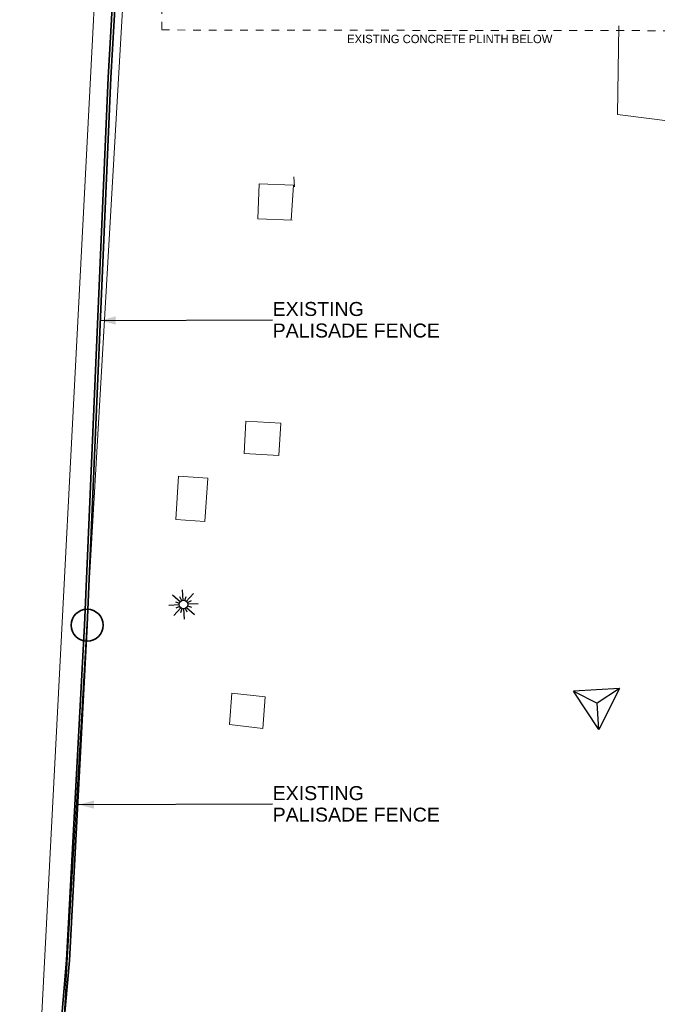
# Model space of a CAD drawing. Header units: millimetres. Extents: x -738537 to 1850049, y -250217 to 604013.
# Tile 87 of 220: x -132440 to -121048, y 55129 to 72727. Entities that reach past the tile are written whole.
import ezdxf

# ---------------------------------------------------------------- set-up
doc = ezdxf.new("R2010")
doc.units = ezdxf.units.MM
doc.header["$MEASUREMENT"] = 0
doc.linetypes.add('Dashed', pattern=[280, 140, -140])
for name, color, linetype, lineweight in [('0_Pen_No__3', 30, 'Continuous', 15), ('A_SURVEY_Pen_No__1', 214, 'Continuous', 35), ('A_SURVEY_Pen_No__6', 7, 'Continuous', 5), ('BENCH MARK_Pen_No__2', 1, 'Continuous', 25), ('BUILDING_Pen_No__2', 1, 'Continuous', 25), ('C_TEXT GA_Pen_No__6', 7, 'Continuous', 5), ('PALLISADE FENCE_Pen_No__1', 214, 'Continuous', 35), ('SPLITPOLE FENCE_Pen_No__2', 1, 'Continuous', 25), ('TOPO_Pen_No__128', 9, 'Continuous', 0)]:
    doc.layers.add(name, color=color, linetype=linetype, lineweight=lineweight)
doc.styles.add('GENERATED_STYLE_1', font='GOTHIC.TTF')
doc.styles.add('GENERATED_STYLE_2', font='arial.ttf')
doc.dimstyles.new('GENERATED_STYLE__7', dxfattribs={"dimtxt": 0.18, "dimasz": 273.6, "dimexe": 0.18, "dimexo": 0.0625, "dimgap": 0.09, "dimtad": 0, "dimtih": 1, "dimtoh": 1, "dimdec": 4, "dimzin": 0, "dimdsep": 46, "dimcen": 0.09, "dimadec": 0, "dimazin": 0, "dimtfac": 1, "dimtdec": 4, "dimtmove": 0, "dimatfit": 3, "dimldrblk": 'ARROWHEAD_5', "dimfxl": 1, "dimtolj": 1, "dimtzin": 0, "dimarcsym": 0})

# ---------------------------------------------------------------- blocks, each defined once
blk = doc.blocks.new('ARROWHEAD_5')
at = {"linetype": 'Continuous', "lineweight": 0}
blk.add_hatch(color=0, dxfattribs=at).paths.add_polyline_path([(-1, 0.2679), (0, 0), (-1, -0.2679)])
at = {"color": 0, "linetype": 'Continuous', "lineweight": 0}
blk.add_line((0, 0), (-1, 0), dxfattribs=at)

msp = doc.modelspace()

# ---------------------------------------------------------------- linework, layer by layer
at = {"layer": '0_Pen_No__3', "color": 30, "linetype": 'Dashed', "lineweight": 15}
msp.add_lwpolyline([(-129902, 72543.1), (-119138.4, 72527.4), (-119134.7, 75050.7), (-112750.5, 75038.1), (-112723.1, 75735.6), (-112619.8, 78361.8), (-111794.5, 78329.3), (-111797.4, 78786.1), (-119971.4, 78733.6), (-120027.5, 73421.6), (-129059.4, 73384.8), (-129051.8, 78561.8), (-129893.2, 78569.4)], close=True, dxfattribs=at)
at = {"layer": 'A_SURVEY_Pen_No__1', "color": 214, "linetype": 'Continuous', "lineweight": 35}
msp.add_circle((-131235.1, 61904.9), 284.1, dxfattribs=at)
at = {"layer": 'A_SURVEY_Pen_No__6', "color": 251, "linetype": 'Continuous', "lineweight": 5, "true_color": 0x636466}
for p, q in [((-121760.8, 71031), (-121737, 72616.1)), ((-120772.2, 70907.2), (-121760.8, 71031)), ((-127531.7, 69742.3), (-127541.6, 69915.9)), ((-128186.2, 69168.9), (-128160.6, 69793.4)), ((-127548.2, 69768.3), (-128160.6, 69793.4)), ((-127548.2, 69768.3), (-127592.6, 69144.8)), ((-127573.7, 69143.9), (-128186.2, 69168.9)), ((-128398.8, 65552.9), (-128430.9, 64972.8)), ((-127775.8, 65518.4), (-128398.8, 65552.9)), ((-127775.8, 65518.4), (-127807.9, 64938.3)), ((-127807.9, 64938.3), (-128430.9, 64972.8)), ((-129652.6, 63793.6), (-129601.4, 64568.4)), ((-129652.6, 63793.6), (-129601.4, 64568.4)), ((-129080.5, 64534), (-129601.4, 64568.4)), ((-129080.5, 64534), (-129601.4, 64568.4)), ((-129131.7, 63759.2), (-129080.5, 64534)), ((-129131.7, 63759.2), (-129080.5, 64534)), ((-129652.2, 63796.3), (-129131.7, 63759.2)), ((-129652.2, 63796.3), (-129131.7, 63759.2)), ((-128689.4, 60127.4), (-128651.5, 60690.5)), ((-128056.7, 60624.4), (-128651.5, 60690.5)), ((-128094.6, 60061.3), (-128056.7, 60624.4)), ((-128094.6, 60061.3), (-128689.4, 60127.4))]:
    msp.add_line(p, q, dxfattribs=at)
at = {"layer": 'BENCH MARK_Pen_No__2', "color": 1, "linetype": 'Continuous', "lineweight": 25}
for p, q in [((-122093.7, 60040.5), (-122543.8, 60726.3)), ((-121724.7, 60773.1), (-122543.7, 60726.3)), ((-121724.7, 60773.1), (-122093.7, 60040.5))]:
    msp.add_line(p, q, dxfattribs=at)
at = {"layer": 'BUILDING_Pen_No__2', "color": 1, "linetype": 'Continuous', "lineweight": 25}
for p, q in [((-129517.8, 62348.9), (-129528.6, 62537.5)), ((-129710.6, 62449.8), (-129569.4, 62323.9)), ((-129656.3, 62323.7), (-129584.3, 62298.6)), ((-129546.1, 62341.5), (-129579.4, 62410.4)), ((-129488.6, 62344.9), (-129463.1, 62418)), ((-129463.3, 62330), (-129337.5, 62471.3)), ((-129377, 62339.8), (-129445.7, 62306.6)), ((-129588.4, 62269.6), (-129777.2, 62258.8)), ((-129689, 62076.6), (-129563.3, 62217.7)), ((-129581, 62241.2), (-129649.4, 62208.1)), ((-129563.2, 62130.9), (-129538.1, 62202.9)), ((-129498.2, 62010), (-129509, 62198.8)), ((-129447.6, 62137.5), (-129480.7, 62206.1)), ((-129457.2, 62223.8), (-129316.1, 62098)), ((-129442.4, 62249.1), (-129370.4, 62224)), ((-129249.5, 62289), (-129438.3, 62278.2))]:
    msp.add_line(p, q, dxfattribs=at)
msp.add_circle((-129513.3, 62273.9), 75.2, dxfattribs=at)
at = {"layer": 'PALLISADE FENCE_Pen_No__1', "color": 18, "linetype": 'Continuous', "lineweight": 35, "true_color": 0x000000}
for p, q in [((-130800.1, 72721.5), (-130524.9, 78267.4)), ((-130751.4, 72710.2), (-130476.2, 78256.1)), ((-130800.1, 72721.5), (-130861.7, 71696.3)), ((-130751.4, 72710.2), (-130813, 71685)), ((-131284.2, 61907.5), (-130861.7, 71696.3)), ((-131235.1, 61904.9), (-130813, 71685)), ((-131284.2, 61907.5), (-131602.5, 55917.3)), ((-131235.1, 61904.9), (-131553.4, 55913.9)), ((-131602.5, 55917.3), (-132124.4, 49762.6)), ((-131553.4, 55913.9), (-132073.8, 49777.2))]:
    msp.add_line(p, q, dxfattribs=at)
at = {"layer": 'SPLITPOLE FENCE_Pen_No__2', "color": 1, "linetype": 'Continuous', "lineweight": 25}
for p in [(-122543.7, 60726.3), (-121724.7, 60773.1), (-122093.7, 60040.5)]:
    msp.add_line(p, (-122120.7, 60513.2), dxfattribs=at)
at = {"layer": 'TOPO_Pen_No__128', "color": 251, "linetype": 'Continuous', "lineweight": 5, "true_color": 0x636466}
for p, q in [((-132085.9, 47411), (-130304.1, 78004.7)), ((-131122.5, 72719), (-130889.5, 77509.3)), ((-132440.4, 47432.5), (-131122.5, 72719))]:
    msp.add_line(p, q, dxfattribs=at)

# ---------------------------------------------------------------- texts
at = {"layer": 'A_SURVEY_Pen_No__6', "color": 7, "linetype": 'Continuous', "lineweight": 5, "insert": (-124756.6, 72381.5), "char_height": 150, "attachment_point": 5, "style": 'GENERATED_STYLE_1'}
msp.add_mtext('\\A1;{\\pqc;\\fCentury Gothic|b0|i0|c0|p34;EXISTING CONCRETE PLINTH\\fCentury Gothic|b0|i0|c0|p34; BELOW}', dxfattribs=at)
at = {"layer": 'C_TEXT GA_Pen_No__6', "color": 18, "linetype": 'Continuous', "lineweight": 5, "true_color": 0x000000, "char_height": 250, "attachment_point": 4, "line_spacing_factor": 0.923713, "style": 'GENERATED_STYLE_2'}
for insert in [(-127921.1, 67362.1), (-127921.1, 58709.5)]:
    msp.add_mtext('\\A1;{\\pql;\\fArial|b0|i0|c0|p34;EXISTING \\P\\pql;\\fArial|b0|i0|c0|p34;PALISADE FENCE}', dxfattribs=dict(at, insert=insert))

# ---------------------------------------------------------------- leaders
at = {"layer": 'C_TEXT GA_Pen_No__6', "color": 7, "linetype": 'Continuous', "lineweight": 5, "annotation_type": 0, "has_hookline": 1, "hookline_direction": 0, "text_width": 2943.2}
for points in [[(-131000.1, 67349.9), (-127921.2, 67362.1)], [(-131385.5, 58697.3), (-127921.2, 58709.5)]]:
    msp.add_leader(points, dimstyle='GENERATED_STYLE__7', dxfattribs=at)

doc.saveas('drawing.dxf')
